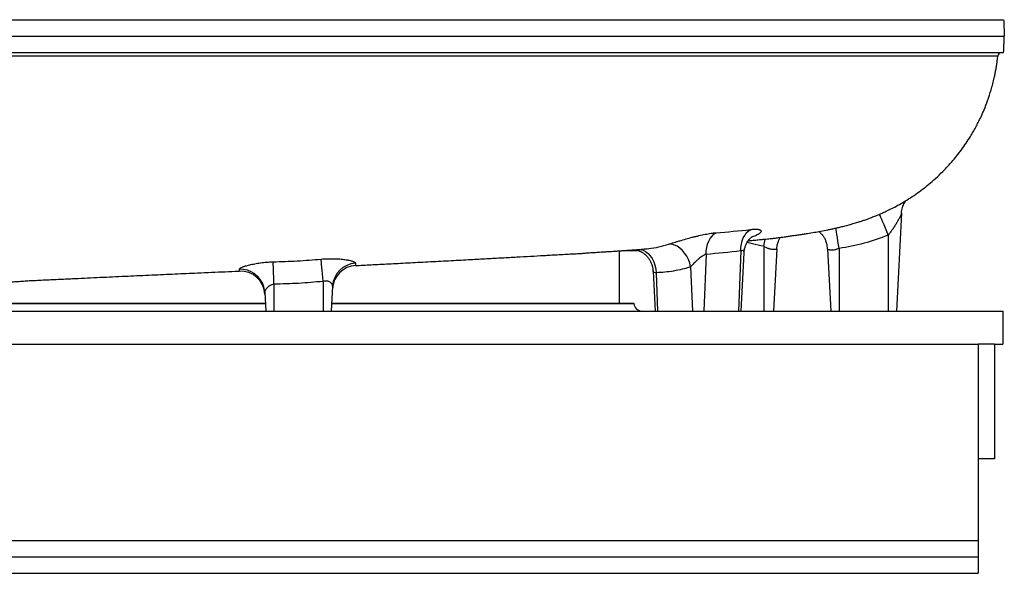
# Model space of a CAD drawing. Header units: millimetres. Extents: x 1756 to 3778, y 764 to 5009.
# Tile 4 of 12: x 2576 to 3778, y 764 to 1440. Entities that reach past the tile are written whole.
import ezdxf

# ---------------------------------------------------------------- set-up
doc = ezdxf.new("R2010")
doc.units = ezdxf.units.MM
doc.header["$LTSCALE"] = 2

msp = doc.modelspace()

# ---------------------------------------------------------------- linework, layer by layer
at = {"color": 7, "linetype": 'Continuous', "lineweight": 25}
for p, q in [((3774.3, 1439.9), (3774.3, 1439.9)), ((3774.3, 1399.9), (3774.3, 1399.9)), ((3652.5, 1203.5), (3646.2, 1083.9)), ((3636.2, 1177), (3636.2, 1083.9)), ((3308.2, 1093.9), (3308.2, 1157.7)), ((3311.1, 1157.9), (3332, 1157.9)), ((3456.4, 1157.6), (3453.6, 1083.9)), ((3456.6, 1083.9), (3460.3, 1155.4)), ((3484.2, 1163.2), (3484.2, 1083.9)), ((3500.2, 1160.2), (3496.2, 1083.9)), ((3562.2, 1160), (3566.2, 1083.9)), ((3576.2, 1160.6), (3576.2, 1083.9)), ((3413.8, 1153.4), (3411.2, 1083.9)), ((3349.1, 1132.8), (3351.7, 1083.9)), ((3352.9, 1131), (3354.6, 1083.9)), ((3395, 1138.2), (3397.1, 1083.9)), ((2946.2, 1120.3), (2946.2, 1083.9)), ((2875, 1107.2), (2876.2, 1083.9)), ((2886.2, 1116.9), (2886.2, 1083.9)), ((2957.8, 1114.6), (2956.2, 1083.9)), ((2056.2, 1083.9), (3776.2, 1083.9)), ((2506.7, 1093.9), (2875.7, 1093.9)), ((2956.8, 1093.9), (3325.8, 1093.9)), ((3325.8, 1093.4), (3325.8, 1093.9)), ((3776.2, 1083.9), (3776.2, 1043.9)), ((2086.2, 1043.9), (3746.2, 1043.9)), ((3766.2, 1043.9), (3746.2, 1043.9)), ((3746.2, 1043.9), (3746.2, 903.9)), ((3766.2, 1043.9), (3766.2, 903.9)), ((3766.2, 1043.9), (3776.2, 1043.9)), ((3766.2, 903.9), (3746.2, 903.9)), ((3746.2, 903.9), (3746.2, 803.9)), ((2086.2, 803.9), (3746.2, 803.9)), ((3746.2, 803.9), (3746.2, 783.9)), ((2086.2, 783.9), (3746.2, 783.9)), ((3746.2, 783.9), (3746.2, 763.9)), ((2086.2, 763.9), (3746.2, 763.9))]:
    msp.add_line(p, q, dxfattribs=at)
at = {"color": 8, "linetype": 'Continuous', "lineweight": 25}
for p, q in [((3470.2, 1174.6), (3469.3, 1174.3)), ((3469.3, 1174.4), (3470.2, 1174.6)), ((2506.7, 1093.4), (2875.7, 1093.4)), ((2956.7, 1093.4), (3325.8, 1093.4))]:
    msp.add_line(p, q, dxfattribs=at)
at = {"color": 8, "linetype": 'Continuous', "lineweight": 25, "flags": 128}
for points in [[(3636.2, 1177), (3634.5, 1181.3), (3632.8, 1185.4), (3631.2, 1189.3), (3629.7, 1192.9), (3628.3, 1196), (3627.2, 1198.6), (3626.3, 1200.7), (3625.6, 1202.2), (3625.4, 1202.6)], [(3576.2, 1160.6), (3575.5, 1165.2), (3574.9, 1169.6), (3574.2, 1173.8), (3573.6, 1177.7), (3573.1, 1181), (3572.6, 1183.9), (3572.3, 1185.8)], [(3484.2, 1163.2), (3485.2, 1167.8), (3486.1, 1172)], [(3331, 1159.4), (3333.6, 1159.2), (3336.9, 1158.4), (3340, 1156.8), (3343, 1154.6), (3345.7, 1151.7), (3348, 1148.3), (3349.9, 1144.4), (3351.4, 1140.1), (3352.4, 1135.6), (3352.9, 1131)]]:
    msp.add_lwpolyline(points, dxfattribs=at)
at = {"color": 7, "linetype": 'Continuous', "lineweight": 25, "flags": 128}
for points in [[(3413.8, 1153.4), (3414, 1157.7), (3414.6, 1161.8), (3415.7, 1165.7), (3417.1, 1169.4), (3419, 1172.7), (3421.1, 1175.5), (3423.5, 1177.9), (3426.2, 1179.7)], [(3456.4, 1157.6), (3456.5, 1161.8), (3457, 1165.9), (3457.9, 1169.8), (3459.3, 1173.4), (3461, 1176.6), (3463, 1179.5), (3465.3, 1181.9), (3467.9, 1183.7)], [(3500.2, 1160.2), (3500.8, 1164.8), (3501.7, 1168.1)], [(3562.2, 1160), (3561.6, 1165), (3560.6, 1168.4)], [(3395, 1138.2), (3393.9, 1142.7), (3392.3, 1147.1), (3390.2, 1151.2), (3387.7, 1154.9), (3384.9, 1158.2), (3381.8, 1161), (3378.6, 1163.2), (3375.2, 1164.8), (3371.8, 1165.7), (3368.4, 1165.9)], [(2886.2, 1116.9), (2886.1, 1121.6), (2885.9, 1126.1), (2885.7, 1130.4), (2885.6, 1134.3), (2885.5, 1137.7), (2885.4, 1140.5), (2885.3, 1142.8), (2885.2, 1144.3)], [(2946.2, 1120.3), (2945.8, 1125), (2945.4, 1129.5), (2945.1, 1133.7), (2944.7, 1137.5), (2944.4, 1140.9), (2944.1, 1143.8), (2943.9, 1146), (2943.8, 1147.6)], [(2875, 1107.2), (2874.4, 1111.8), (2873.9, 1113.8)]]:
    msp.add_lwpolyline(points, dxfattribs=at)
at = {"color": 7, "linetype": 'Continuous', "lineweight": 25}
for centre, radius, start, end in [((3775, 1394.9), 5, 97.8328, 174.5147), ((2987.6, 1112.9), 29.8, 93.6429, 176.735), ((2845.2, 1103), 30, 3, 92.4563), ((2987.6, 1109.8), 30, 92.9691, 176.9999), ((3335.8, 1093.9), 10, 183, 270)]:
    msp.add_arc(centre, radius, start, end, dxfattribs=at)
at = {"color": 8, "linetype": 'Continuous', "lineweight": 25}
msp.add_arc((2845.2, 1105.4), 29.9, 16.2688, 92.21, dxfattribs=at)
at = {"color": 7, "linetype": 'Continuous', "lineweight": 25}
for points, knots in [([(1956.3, 1439.9), (1956.3, 1439.9), (1956.3, 1439.9), (1956.3, 1439.9), (1958.7, 1439.9), (1961.1, 1439.9), (1966, 1439.9), (1968.5, 1439.9), (1976.2, 1439.9), (1981.4, 1439.9), (1997.6, 1439.9), (2009.1, 1439.9), (2027.1, 1439.9), (2033.2, 1439.9), (2045.8, 1439.9), (2052.3, 1439.9), (2072.1, 1439.9), (2085.8, 1439.9), (2114.4, 1439.9), (2129.3, 1439.9), (2160.1, 1439.9), (2176, 1439.9), (2208.8, 1439.9), (2225.6, 1439.9), (2260.3, 1439.9), (2278.1, 1439.9), (2314.5, 1439.9), (2333.1, 1439.9), (2361.5, 1439.9), (2371.1, 1439.9), (2390.4, 1439.9), (2400.2, 1439.9), (2449.4, 1439.9), (2489.8, 1439.9), (2541.7, 1439.9), (2552.1, 1439.9), (2573.1, 1439.9), (2583.6, 1439.9), (2615.3, 1439.9), (2636.5, 1439.9), (2668.7, 1439.9), (2679.4, 1439.9), (2701, 1439.9), (2711.8, 1439.9), (2744.4, 1439.9), (2766.1, 1439.9), (2809.6, 1439.9), (2831.4, 1439.9), (2864.2, 1439.9), (2875.1, 1439.9), (2897, 1439.9), (2907.9, 1439.9), (2929.6, 1439.9), (2940.5, 1439.9), (2962.1, 1439.9), (2972.9, 1439.9), (3005.3, 1439.9), (3026.9, 1439.9), (3069.6, 1439.9), (3090.9, 1439.9), (3133, 1439.9), (3153.8, 1439.9), (3195, 1439.9), (3215.3, 1439.9), (3255.4, 1439.9), (3275.1, 1439.9), (3304.2, 1439.9), (3313.8, 1439.9), (3332.9, 1439.9), (3342.4, 1439.9), (3361.1, 1439.9), (3370.4, 1439.9), (3384.2, 1439.9), (3388.7, 1439.9), (3397.7, 1439.9), (3402.2, 1439.9), (3415.4, 1439.9), (3424.2, 1439.9), (3441.6, 1439.9), (3450.1, 1439.9), (3475.3, 1439.9), (3491.6, 1439.9), (3523.1, 1439.9), (3538.2, 1439.9), (3567.5, 1439.9), (3581.4, 1439.9), (3608.1, 1439.9), (3620.8, 1439.9), (3638.8, 1439.9), (3644.7, 1439.9), (3656, 1439.9), (3661.5, 1439.9), (3677.5, 1439.9), (3687.4, 1439.9), (3705.7, 1439.9), (3714.2, 1439.9), (3729.5, 1439.9), (3736.4, 1439.9), (3745.6, 1439.9), (3748.4, 1439.9), (3753.8, 1439.9), (3756.2, 1439.9), (3760.8, 1439.9), (3762.8, 1439.9), (3766.5, 1439.9), (3768.2, 1439.9), (3772.5, 1439.9), (3774.6, 1439.9), (3776.6, 1439.9), (3777, 1439.9), (3777.2, 1439.9)], [-0.0000183, -0.0000183, -0.0000183, -0.0000183, 0, 0, 0, 0.0039062, 0.0039062, 0.0078125, 0.0078125, 0.015625, 0.015625, 0.03125, 0.03125, 0.0390625, 0.0390625, 0.046875, 0.046875, 0.0625, 0.0625, 0.078125, 0.078125, 0.09375, 0.09375, 0.109375, 0.109375, 0.125, 0.125, 0.140625, 0.140625, 0.1484375, 0.1484375, 0.15625, 0.15625, 0.1875, 0.1875, 0.1953125, 0.1953125, 0.203125, 0.203125, 0.21875, 0.21875, 0.2265625, 0.2265625, 0.234375, 0.234375, 0.25, 0.25, 0.265625, 0.265625, 0.2734375, 0.2734375, 0.28125, 0.28125, 0.2890625, 0.2890625, 0.296875, 0.296875, 0.3125, 0.3125, 0.328125, 0.328125, 0.34375, 0.34375, 0.359375, 0.359375, 0.375, 0.375, 0.3828125, 0.3828125, 0.390625, 0.390625, 0.3984375, 0.3984375, 0.4023438, 0.4023438, 0.40625, 0.40625, 0.4140625, 0.4140625, 0.421875, 0.421875, 0.4375, 0.4375, 0.453125, 0.453125, 0.46875, 0.46875, 0.484375, 0.484375, 0.4921875, 0.4921875, 0.5, 0.5, 0.515625, 0.515625, 0.53125, 0.53125, 0.546875, 0.546875, 0.5546875, 0.5546875, 0.5625, 0.5625, 0.5703125, 0.5703125, 0.578125, 0.578125, 0.59375, 0.59375, 0.6023721, 0.6023721, 0.6023721, 0.6023721]), ([(3777.2, 1439.9), (3777.2, 1438.7), (3777.3, 1437.4), (3777.3, 1435.2), (3777.4, 1434.4), (3777.4, 1432.8), (3777.5, 1431.1), (3777.6, 1429.4), (3777.7, 1427.5), (3777.7, 1426.6), (3777.8, 1423.8), (3777.9, 1421.9), (3778, 1419.9)], [0, 0, 0, 0, 0.25, 0.25, 0.375, 0.375, 0.5, 0.625, 0.625, 0.75, 0.75, 1, 1, 1, 1]), ([(1955.3, 1419.9), (1957.8, 1419.9), (1960.2, 1419.9), (1965.1, 1419.9), (1967.6, 1419.9), (1975.2, 1419.9), (1980.5, 1419.9), (1996.7, 1419.9), (2008.2, 1419.9), (2026.2, 1419.9), (2032.4, 1419.9), (2045, 1419.9), (2051.4, 1419.9), (2071.2, 1419.9), (2085, 1419.9), (2113.6, 1419.9), (2128.5, 1419.9), (2159.4, 1419.9), (2175.3, 1419.9), (2208.1, 1419.9), (2225, 1419.9), (2259.7, 1419.9), (2277.5, 1419.9), (2314, 1419.9), (2332.6, 1419.9), (2361, 1419.9), (2370.6, 1419.9), (2389.9, 1419.9), (2399.7, 1419.9), (2449, 1419.9), (2489.5, 1419.9), (2541.4, 1419.9), (2551.8, 1419.9), (2572.8, 1419.9), (2583.3, 1419.9), (2615, 1419.9), (2636.3, 1419.9), (2668.5, 1419.9), (2679.2, 1419.9), (2700.8, 1419.9), (2711.7, 1419.9), (2744.3, 1419.9), (2766, 1419.9), (2809.6, 1419.9), (2831.4, 1419.9), (2864.2, 1419.9), (2875.2, 1419.9), (2897, 1419.9), (2907.9, 1419.9), (2929.7, 1419.9), (2940.6, 1419.9), (2962.3, 1419.9), (2973.1, 1419.9), (3005.5, 1419.9), (3027.1, 1419.9), (3069.9, 1419.9), (3091.1, 1419.9), (3133.3, 1419.9), (3154.1, 1419.9), (3195.4, 1419.9), (3215.7, 1419.9), (3255.8, 1419.9), (3275.5, 1419.9), (3304.7, 1419.9), (3314.3, 1419.9), (3333.4, 1419.9), (3342.9, 1419.9), (3361.6, 1419.9), (3370.9, 1419.9), (3384.7, 1419.9), (3389.3, 1419.9), (3398.3, 1419.9), (3402.8, 1419.9), (3416.1, 1419.9), (3424.8, 1419.9), (3442.2, 1419.9), (3450.8, 1419.9), (3476, 1419.9), (3492.3, 1419.9), (3523.8, 1419.9), (3539, 1419.9), (3568.2, 1419.9), (3582.2, 1419.9), (3608.9, 1419.9), (3621.6, 1419.9), (3639.7, 1419.9), (3645.6, 1419.9), (3656.9, 1419.9), (3662.4, 1419.9), (3678.4, 1419.9), (3688.3, 1419.9), (3706.7, 1419.9), (3715.2, 1419.9), (3730.5, 1419.9), (3737.4, 1419.9), (3746.6, 1419.9), (3749.5, 1419.9), (3754.8, 1419.9), (3757.3, 1419.9), (3761.8, 1419.9), (3763.9, 1419.9), (3767.6, 1419.9), (3769.2, 1419.9), (3773.6, 1419.9), (3775.7, 1419.9), (3777.4, 1419.9), (3777.8, 1419.9), (3778, 1419.9)], [0, 0, 0, 0, 0.0039062, 0.0039062, 0.0078125, 0.0078125, 0.015625, 0.015625, 0.03125, 0.03125, 0.0390625, 0.0390625, 0.046875, 0.046875, 0.0625, 0.0625, 0.078125, 0.078125, 0.09375, 0.09375, 0.109375, 0.109375, 0.125, 0.125, 0.140625, 0.140625, 0.1484375, 0.1484375, 0.15625, 0.15625, 0.1875, 0.1875, 0.1953125, 0.1953125, 0.203125, 0.203125, 0.21875, 0.21875, 0.2265625, 0.2265625, 0.234375, 0.234375, 0.25, 0.25, 0.265625, 0.265625, 0.2734375, 0.2734375, 0.28125, 0.28125, 0.2890625, 0.2890625, 0.296875, 0.296875, 0.3125, 0.3125, 0.328125, 0.328125, 0.34375, 0.34375, 0.359375, 0.359375, 0.375, 0.375, 0.3828125, 0.3828125, 0.390625, 0.390625, 0.3984375, 0.3984375, 0.4023438, 0.4023438, 0.40625, 0.40625, 0.4140625, 0.4140625, 0.421875, 0.421875, 0.4375, 0.4375, 0.453125, 0.453125, 0.46875, 0.46875, 0.484375, 0.484375, 0.4921875, 0.4921875, 0.5, 0.5, 0.515625, 0.515625, 0.53125, 0.53125, 0.546875, 0.546875, 0.5546875, 0.5546875, 0.5625, 0.5625, 0.5703125, 0.5703125, 0.578125, 0.578125, 0.59375, 0.59375, 0.5999916, 0.5999916, 0.5999916, 0.5999916]), ([(3777.2, 1399.9), (3777.2, 1401.1), (3777.3, 1402.4), (3777.3, 1404.6), (3777.4, 1405.4), (3777.4, 1407), (3777.5, 1408.7), (3777.6, 1410.5), (3777.7, 1412.3), (3777.7, 1413.2), (3777.8, 1416), (3777.9, 1418), (3778, 1419.9)], [0, 0, 0, 0, 0.25, 0.25, 0.375, 0.375, 0.5, 0.625, 0.625, 0.75, 0.75, 1, 1, 1, 1]), ([(1956.3, 1399.9), (1956.3, 1399.9), (1956.3, 1399.9), (1956.3, 1399.9), (1958.7, 1399.9), (1961.1, 1399.9), (1966, 1399.9), (1968.5, 1399.9), (1976.2, 1399.9), (1981.4, 1399.9), (1997.6, 1399.9), (2009.1, 1399.9), (2027.1, 1399.9), (2033.2, 1399.9), (2045.8, 1399.9), (2052.3, 1399.9), (2072.1, 1399.9), (2085.8, 1399.9), (2114.4, 1399.9), (2129.3, 1399.9), (2160.1, 1399.9), (2176, 1399.9), (2208.8, 1399.9), (2225.6, 1399.9), (2260.3, 1399.9), (2278.1, 1399.9), (2314.5, 1399.9), (2333.1, 1399.9), (2361.5, 1399.9), (2371.1, 1399.9), (2390.4, 1399.9), (2400.2, 1399.9), (2449.4, 1399.9), (2489.8, 1399.9), (2541.7, 1399.9), (2552.1, 1399.9), (2573.1, 1399.9), (2583.6, 1399.9), (2615.3, 1399.9), (2636.5, 1399.9), (2668.7, 1399.9), (2679.4, 1399.9), (2701, 1399.9), (2711.8, 1399.9), (2744.4, 1399.9), (2766.1, 1399.9), (2809.6, 1399.9), (2831.4, 1399.9), (2864.2, 1399.9), (2875.1, 1399.9), (2897, 1399.9), (2907.9, 1399.9), (2929.6, 1399.9), (2940.5, 1399.9), (2962.1, 1399.9), (2972.9, 1399.9), (3005.3, 1399.9), (3026.9, 1399.9), (3069.6, 1399.9), (3090.9, 1399.9), (3133, 1399.9), (3153.8, 1399.9), (3195, 1399.9), (3215.3, 1399.9), (3255.4, 1399.9), (3275.1, 1399.9), (3304.2, 1399.9), (3313.8, 1399.9), (3332.9, 1399.9), (3342.4, 1399.9), (3361.1, 1399.9), (3370.4, 1399.9), (3384.2, 1399.9), (3388.7, 1399.9), (3397.7, 1399.9), (3402.2, 1399.9), (3415.4, 1399.9), (3424.2, 1399.9), (3441.6, 1399.9), (3450.1, 1399.9), (3475.3, 1399.9), (3491.6, 1399.9), (3523.1, 1399.9), (3538.2, 1399.9), (3567.5, 1399.9), (3581.4, 1399.9), (3608.1, 1399.9), (3620.8, 1399.9), (3638.8, 1399.9), (3644.7, 1399.9), (3656, 1399.9), (3661.5, 1399.9), (3677.5, 1399.9), (3687.4, 1399.9), (3705.7, 1399.9), (3714.2, 1399.9), (3729.5, 1399.9), (3736.4, 1399.9), (3745.6, 1399.9), (3748.4, 1399.9), (3753.8, 1399.9), (3756.2, 1399.9), (3760.8, 1399.9), (3762.8, 1399.9), (3766.5, 1399.9), (3768.2, 1399.9), (3772.5, 1399.9), (3774.6, 1399.9), (3776.6, 1399.9), (3777, 1399.9), (3777.2, 1399.9)], [0.3976279, 0.3976279, 0.3976279, 0.3976279, 0.3976461, 0.3976461, 0.3976461, 0.4015524, 0.4015524, 0.4054586, 0.4054586, 0.4132711, 0.4132711, 0.4288961, 0.4288961, 0.4367086, 0.4367086, 0.4445211, 0.4445211, 0.4601461, 0.4601461, 0.4757711, 0.4757711, 0.4913961, 0.4913961, 0.5070211, 0.5070211, 0.5226461, 0.5226461, 0.5382711, 0.5382711, 0.5460836, 0.5460836, 0.5538961, 0.5538961, 0.5851461, 0.5851461, 0.5929586, 0.5929586, 0.6007711, 0.6007711, 0.6163961, 0.6163961, 0.6242086, 0.6242086, 0.6320211, 0.6320211, 0.6476461, 0.6476461, 0.6632711, 0.6632711, 0.6710836, 0.6710836, 0.6788961, 0.6788961, 0.6867086, 0.6867086, 0.6945211, 0.6945211, 0.7101461, 0.7101461, 0.7257711, 0.7257711, 0.7413961, 0.7413961, 0.7570211, 0.7570211, 0.7726461, 0.7726461, 0.7804586, 0.7804586, 0.7882711, 0.7882711, 0.7960836, 0.7960836, 0.7999899, 0.7999899, 0.8038961, 0.8038961, 0.8117086, 0.8117086, 0.8195211, 0.8195211, 0.8351461, 0.8351461, 0.8507711, 0.8507711, 0.8663961, 0.8663961, 0.8820211, 0.8820211, 0.8898336, 0.8898336, 0.8976461, 0.8976461, 0.9132711, 0.9132711, 0.9288961, 0.9288961, 0.9445211, 0.9445211, 0.9523336, 0.9523336, 0.9601461, 0.9601461, 0.9679586, 0.9679586, 0.9757711, 0.9757711, 0.9913961, 0.9913961, 1.0000183, 1.0000183, 1.0000183, 1.0000183]), ([(3465.3, 1170), (3466.8, 1170.1), (3470.6, 1170.5), (3475.6, 1171), (3481.4, 1171.6), (3486.6, 1172), (3490.4, 1172.4), (3494.2, 1172.8), (3498.8, 1173.3), (3504, 1174), (3507.8, 1174.5), (3511.2, 1175), (3515.7, 1175.7), (3521.6, 1176.5), (3527.5, 1177.3), (3532.8, 1178.1), (3538.9, 1179.1), (3546, 1180.3), (3554.1, 1181.7), (3561, 1183.1), (3566.7, 1184.3), (3571.2, 1185.2), (3576, 1186.3), (3581.1, 1187.6), (3586.9, 1189.1), (3593, 1190.8), (3598.6, 1192.5), (3603.2, 1193.9), (3607.5, 1195.4), (3612.1, 1197), (3617.2, 1199), (3622.5, 1201.1), (3627.5, 1203.2), (3632.8, 1205.6), (3639, 1208.5), (3646.3, 1212.3), (3654.6, 1217), (3663.3, 1222.4), (3671.9, 1228.2), (3680.1, 1234.3), (3688.2, 1240.9), (3696.6, 1248.3), (3705.2, 1256.7), (3715.2, 1267.6), (3726, 1281), (3734.4, 1293.6), (3740, 1303), (3743.2, 1308.7), (3746.4, 1314.8), (3749.9, 1321.9), (3753.7, 1330.7), (3758, 1341.6), (3762.2, 1354.7), (3765, 1365.7), (3766.8, 1374), (3767.7, 1378.9), (3768.6, 1384), (3769.3, 1389.2), (3769.8, 1393), (3770, 1395.1), (3770, 1395.4)], [0, 0, 0, 0, 0.014348, 0.03761, 0.057347, 0.070369, 0.081027, 0.090741, 0.10163, 0.113511, 0.126469, 0.141635, 0.159513, 0.179966, 0.202611, 0.223786, 0.243383, 0.275085, 0.305897, 0.337241, 0.353011, 0.369384, 0.386478, 0.404353, 0.423377, 0.443703, 0.462013, 0.475529, 0.485827, 0.497733, 0.511474, 0.52486, 0.537201, 0.548514, 0.563193, 0.579639, 0.598437, 0.619597, 0.640267, 0.658681, 0.677301, 0.697772, 0.720067, 0.743517, 0.777734, 0.813481, 0.825013, 0.836678, 0.84847, 0.862082, 0.878922, 0.900189, 0.924787, 0.952486, 0.961201, 0.970153, 0.979334, 0.988734, 0.998345, 1, 1, 1, 1]), ([(3652.5, 1203.5), (3652.5, 1203.6), (3652.5, 1204.9), (3652.9, 1207.2), (3653.7, 1210.6), (3654.8, 1213.6), (3656.1, 1216.2), (3657.2, 1218), (3657.9, 1218.9), (3658.1, 1219.2)], [0, 0, 0, 0, 0.011281, 0.21815, 0.415847, 0.60287, 0.776229, 0.931235, 1, 1, 1, 1]), ([(3652.5, 1203.5), (3652.5, 1203.3), (3652.4, 1203.1), (3652.2, 1202.5), (3652, 1202.1), (3651.7, 1201.2), (3651.5, 1200.8), (3651, 1199.8), (3650.7, 1199.3), (3649.9, 1197.7), (3649.3, 1196.5), (3647.9, 1194.2), (3647.2, 1193), (3645.8, 1190.5), (3645, 1189.3), (3643.4, 1186.8), (3642.6, 1185.5), (3640.9, 1183.1), (3640, 1181.8), (3638.1, 1179.4), (3637.2, 1178.2), (3636.2, 1177)], [0, 0, 0, 0, 0.0625, 0.0625, 0.125, 0.125, 0.1875, 0.1875, 0.25, 0.25, 0.375, 0.375, 0.5, 0.5, 0.625, 0.625, 0.75, 0.75, 0.875, 0.875, 1, 1, 1, 1]), ([(3368.4, 1165.9), (3370.3, 1166.5), (3372.4, 1167.1), (3375.8, 1168.2), (3376.9, 1168.5), (3379.3, 1169.3), (3380.5, 1169.6), (3384.2, 1170.7), (3386.8, 1171.4), (3392, 1172.9), (3394.7, 1173.6), (3398.6, 1174.7), (3399.9, 1175), (3402.6, 1175.6), (3403.9, 1176), (3407.8, 1176.9), (3410.3, 1177.4), (3414, 1178.1), (3415.2, 1178.3), (3417.6, 1178.7), (3418.8, 1178.9), (3422.1, 1179.4), (3424.2, 1179.6), (3426.2, 1179.7)], [0, 0, 0, 0, 0.125, 0.125, 0.1875, 0.1875, 0.25, 0.25, 0.375, 0.375, 0.5, 0.5, 0.5625, 0.5625, 0.625, 0.625, 0.75, 0.75, 0.8125, 0.8125, 0.875, 0.875, 1, 1, 1, 1]), ([(3467.9, 1183.7), (3469.8, 1184), (3471.6, 1184.1), (3473.9, 1184.2), (3474.7, 1184.2), (3476, 1184.1), (3476.6, 1184), (3477.7, 1183.9), (3478.3, 1183.8), (3479.1, 1183.6), (3479.5, 1183.4), (3480.5, 1182.9), (3480.9, 1182.5), (3481.1, 1181.8), (3481.1, 1181.6), (3481, 1181), (3480.8, 1180.8), (3480.3, 1179.9), (3479.6, 1179.3), (3478.2, 1178.3), (3477.7, 1177.9), (3476.5, 1177.3), (3475.9, 1176.9), (3473.8, 1175.9), (3472.1, 1175.2), (3470.2, 1174.6)], [0, 0, 0, 0, 0.125, 0.125, 0.1875, 0.1875, 0.25, 0.25, 0.3125, 0.3125, 0.375, 0.375, 0.5, 0.5, 0.5625, 0.5625, 0.625, 0.625, 0.75, 0.75, 0.8125, 0.8125, 0.875, 0.875, 1, 1, 1, 1]), ([(3551.6, 1181.3), (3551.8, 1181.2), (3552.9, 1180.3), (3554.9, 1178.2), (3557.3, 1175.2), (3559.2, 1171.9), (3560.1, 1169.5), (3560.5, 1168.4)], [0, 0, 0, 0, 0.043494, 0.281532, 0.527386, 0.778331, 1, 1, 1, 1]), ([(3460.3, 1155.4), (3460.4, 1156.4), (3460.5, 1158.6), (3461.4, 1162), (3462.6, 1165.3), (3464.1, 1168.2), (3465.6, 1170.5), (3467.1, 1172.3), (3468.5, 1173.6), (3469.6, 1174.5), (3470.3, 1175.1), (3470.7, 1175.3), (3470.7, 1175.3), (3470.7, 1175.3)], [0, 0, 0, 0, 0.096981, 0.217261, 0.332878, 0.442107, 0.540859, 0.632321, 0.717358, 0.798875, 0.880441, 0.964742, 1, 1, 1, 1]), ([(3501.8, 1168.1), (3502, 1168.7), (3502.6, 1170.5), (3503.5, 1172.5), (3504.4, 1173.8), (3504.5, 1174.1)], [0, 0, 0, 0, 0.279809, 0.878309, 1, 1, 1, 1]), ([(3636.2, 1177), (3626.6, 1173.1), (3616.7, 1169.7), (3596.7, 1164.3), (3586.6, 1162.2), (3576.2, 1160.6)], [0, 0, 0, 0, 0.5, 0.5, 1, 1, 1, 1]), ([(2986.1, 1139.7), (2986.6, 1139.8), (2993.7, 1140.1), (3008.1, 1140.9), (3029.8, 1142), (3053.1, 1143.2), (3077.6, 1144.5), (3102.4, 1145.8), (3125.3, 1147.1), (3146, 1148.2), (3164.7, 1149.2), (3182.4, 1150.2), (3199.3, 1151.1), (3213.2, 1151.9), (3223.6, 1152.5), (3232, 1153), (3241.2, 1153.5), (3249.6, 1153.9), (3256.8, 1154.3), (3262.1, 1154.6), (3266.7, 1155), (3271.9, 1155.4), (3278.1, 1155.8), (3285.2, 1156.3), (3291.1, 1156.6), (3296, 1156.9), (3300.4, 1157.2), (3305.2, 1157.5), (3310.8, 1157.9), (3317.6, 1158.4), (3325.4, 1158.9), (3331.8, 1159.3), (3335.4, 1159.6), (3336.2, 1159.6)], [0, 0, 0, 0, 0.003868, 0.055784, 0.112412, 0.173985, 0.240394, 0.308186, 0.373403, 0.427132, 0.479002, 0.52893, 0.577115, 0.623273, 0.647585, 0.671803, 0.696732, 0.721364, 0.739465, 0.75697, 0.774036, 0.790064, 0.815763, 0.837375, 0.855198, 0.869317, 0.88244, 0.896821, 0.915037, 0.937057, 0.962821, 0.991863, 1, 1, 1, 1]), ([(3328.5, 1159.1), (3328.7, 1159.1), (3329.3, 1158.9), (3330.9, 1158.4), (3333, 1157.5), (3335.5, 1156.1), (3338.2, 1154.2), (3341, 1151.8), (3343.5, 1148.8), (3345.6, 1145.5), (3347.3, 1141.8), (3348.5, 1137.8), (3349.1, 1134.7), (3349.1, 1133), (3349.1, 1132.8)], [0, 0, 0, 0, 0.035308, 0.101358, 0.173715, 0.255576, 0.347174, 0.446889, 0.549281, 0.653687, 0.759279, 0.865566, 0.982992, 1, 1, 1, 1]), ([(3500.2, 1160.2), (3500.2, 1160), (3500.1, 1159.9), (3499.8, 1159.7), (3499.6, 1159.6), (3499.3, 1159.5), (3499.1, 1159.5), (3498.5, 1159.3), (3498, 1159.3), (3497, 1159.2), (3496.7, 1159.2), (3496, 1159.2), (3495.6, 1159.3), (3494.5, 1159.4), (3493.6, 1159.5), (3492.3, 1159.8), (3491.8, 1159.9), (3490.9, 1160.2), (3490.4, 1160.3), (3489.5, 1160.6), (3489, 1160.8), (3488.1, 1161.2), (3487.6, 1161.4), (3486.1, 1162.1), (3485.2, 1162.6), (3484.2, 1163.2)], [0, 0, 0, 0, 0.125, 0.125, 0.1875, 0.1875, 0.25, 0.25, 0.375, 0.375, 0.4375, 0.4375, 0.5, 0.5, 0.625, 0.625, 0.6875, 0.6875, 0.75, 0.75, 0.8125, 0.8125, 0.875, 0.875, 1, 1, 1, 1]), ([(3576.2, 1160.6), (3575.4, 1160.2), (3574.5, 1159.9), (3573.2, 1159.4), (3572.8, 1159.3), (3571.9, 1159), (3571.5, 1158.9), (3570.2, 1158.7), (3569.4, 1158.6), (3567.9, 1158.4), (3567.1, 1158.4), (3565.8, 1158.5), (3565.2, 1158.6), (3564.4, 1158.8), (3564.2, 1158.8), (3563.7, 1159), (3563.5, 1159), (3563.2, 1159.2), (3563, 1159.3), (3562.7, 1159.4), (3562.6, 1159.5), (3562.3, 1159.7), (3562.2, 1159.9), (3562.2, 1160)], [0, 0, 0, 0, 0.125, 0.125, 0.1875, 0.1875, 0.25, 0.25, 0.375, 0.375, 0.5, 0.5, 0.625, 0.625, 0.6875, 0.6875, 0.75, 0.75, 0.8125, 0.8125, 0.875, 0.875, 1, 1, 1, 1]), ([(2844, 1135.3), (2844, 1135.7), (2844.3, 1136.1), (2845.2, 1136.7), (2845.5, 1136.9), (2846.4, 1137.3), (2846.8, 1137.6), (2847.9, 1138), (2848.5, 1138.2), (2849.5, 1138.6), (2849.9, 1138.7), (2850.6, 1139), (2851, 1139.1), (2852.9, 1139.7), (2854.7, 1140.1), (2857.6, 1140.8), (2858.6, 1141.1), (2860.7, 1141.5), (2861.7, 1141.7), (2865.1, 1142.3), (2867.4, 1142.7), (2871.1, 1143.2), (2872.3, 1143.4), (2874.9, 1143.6), (2876.1, 1143.8), (2880, 1144.1), (2882.6, 1144.2), (2885.2, 1144.3)], [0, 0, 0, 0, 0.125, 0.125, 0.1875, 0.1875, 0.25, 0.25, 0.3125, 0.3125, 0.34375, 0.34375, 0.375, 0.375, 0.5, 0.5, 0.5625, 0.5625, 0.625, 0.625, 0.75, 0.75, 0.8125, 0.8125, 0.875, 0.875, 1, 1, 1, 1]), ([(2885.2, 1144.3), (2890.1, 1144.5), (2895, 1144.6), (2904.8, 1144.9), (2909.7, 1145.1), (2919.4, 1145.6), (2924.3, 1146), (2934, 1146.8), (2938.9, 1147.2), (2943.8, 1147.6)], [0, 0, 0, 0, 0.25, 0.25, 0.5, 0.5, 0.75, 0.75, 1, 1, 1, 1]), ([(2943.8, 1147.6), (2946.4, 1147.8), (2949.1, 1148), (2953, 1148.1), (2954.3, 1148.1), (2956.8, 1148.1), (2958.1, 1148.1), (2960.6, 1148.1), (2961.8, 1148), (2964.2, 1147.9), (2965.3, 1147.8), (2968.8, 1147.6), (2970.9, 1147.3), (2973.8, 1146.9), (2974.8, 1146.8), (2976.1, 1146.5), (2976.5, 1146.5), (2977.4, 1146.3), (2977.8, 1146.2), (2979.8, 1145.8), (2981.1, 1145.4), (2982.5, 1144.9), (2982.8, 1144.8), (2983.3, 1144.6), (2983.5, 1144.5), (2984.1, 1144.2), (2984.5, 1144), (2985.4, 1143.4), (2985.7, 1143.1), (2985.7, 1142.7)], [0, 0, 0, 0, 0.125, 0.125, 0.1875, 0.1875, 0.25, 0.25, 0.3125, 0.3125, 0.375, 0.375, 0.5, 0.5, 0.5625, 0.5625, 0.59375, 0.59375, 0.625, 0.625, 0.75, 0.75, 0.78125, 0.78125, 0.8125, 0.8125, 0.875, 0.875, 1, 1, 1, 1]), ([(3413.8, 1153.4), (3413, 1153.3), (3412.2, 1152.9), (3410.9, 1152.3), (3410.4, 1152), (3409.6, 1151.5), (3409.1, 1151.2), (3407.8, 1150.3), (3407, 1149.7), (3405.3, 1148.3), (3404.4, 1147.6), (3402.8, 1146.2), (3402, 1145.4), (3400.5, 1143.9), (3399.7, 1143.2), (3398.3, 1141.7), (3397.6, 1141), (3396.3, 1139.5), (3395.6, 1138.9), (3395, 1138.2)], [0, 0, 0, 0, 0.125, 0.125, 0.1875, 0.1875, 0.25, 0.25, 0.375, 0.375, 0.5, 0.5, 0.625, 0.625, 0.75, 0.75, 0.875, 0.875, 1, 1, 1, 1]), ([(2300.2, 1102.6), (2301, 1102.7), (2302.4, 1103), (2304.3, 1103.3), (2305.8, 1103.5), (2307.1, 1103.7), (2308.6, 1103.9), (2310.4, 1104.2), (2312.7, 1104.5), (2315.2, 1104.8), (2317.2, 1105.1), (2319.3, 1105.4), (2322, 1105.7), (2324.9, 1106.1), (2326.8, 1106.3), (2331.4, 1106.7), (2335.1, 1106.9), (2341.4, 1107.4), (2348.7, 1107.9), (2355.7, 1108.4), (2362.6, 1108.9), (2369.4, 1109.3), (2377.2, 1109.9), (2386.4, 1110.5), (2397.3, 1111.2), (2410.8, 1112), (2427.3, 1113), (2447.3, 1114.1), (2469.2, 1115.3), (2492.5, 1116.5), (2511.1, 1117.5), (2524.3, 1118.1), (2532.3, 1118.6), (2540.5, 1119), (2547.5, 1119.3), (2552.7, 1119.5), (2556.8, 1119.6), (2560.8, 1119.7), (2565.6, 1119.9), (2571.5, 1120.2), (2578.6, 1120.7), (2585.8, 1121.2), (2593.8, 1121.6), (2602, 1122), (2614, 1122.5), (2629.3, 1123.3), (2651.2, 1124.3), (2677.4, 1125.5), (2707.5, 1126.9), (2736.8, 1128.2), (2765.1, 1129.5), (2789.4, 1130.6), (2809.8, 1131.5), (2826.5, 1132.2), (2837.8, 1132.7), (2843.5, 1133), (2843.9, 1133)], [0, 0, 0, 0, 0.013631, 0.024846, 0.033606, 0.040445, 0.047748, 0.055813, 0.064695, 0.078131, 0.090263, 0.100016, 0.107744, 0.124133, 0.137391, 0.15254, 0.169941, 0.18617, 0.203437, 0.220072, 0.235972, 0.251173, 0.265669, 0.287252, 0.309611, 0.3333, 0.367732, 0.404614, 0.443836, 0.483681, 0.523534, 0.535975, 0.548363, 0.560774, 0.573265, 0.581835, 0.590517, 0.598971, 0.605096, 0.614341, 0.624204, 0.634193, 0.643738, 0.658301, 0.672799, 0.698932, 0.724957, 0.76937, 0.812225, 0.853286, 0.89256, 0.930064, 0.953662, 0.976486, 0.998514, 1, 1, 1, 1]), ([(3395, 1138.2), (3388.1, 1136), (3381.2, 1134.2), (3367.1, 1131.8), (3360, 1131.1), (3352.9, 1131)], [0, 0, 0, 0, 0.5, 0.5, 1, 1, 1, 1]), ([(2946.2, 1120.3), (2936.2, 1119.5), (2926.3, 1118.5), (2911.3, 1117.7), (2906.3, 1117.5), (2896.2, 1117.2), (2891.2, 1117.1), (2886.2, 1116.9)], [0, 0, 0, 0, 0.5, 0.5, 0.75, 0.75, 1, 1, 1, 1]), ([(2957.8, 1114.6), (2957.9, 1115), (2957.8, 1115.4), (2957.6, 1116.2), (2957.4, 1116.6), (2956.9, 1117.4), (2956.6, 1117.8), (2956, 1118.4), (2955.8, 1118.6), (2955.4, 1118.9), (2955.1, 1119.1), (2954.4, 1119.6), (2953.8, 1119.9), (2952.8, 1120.3), (2952.5, 1120.4), (2951.8, 1120.6), (2951.4, 1120.6), (2950.3, 1120.8), (2949.5, 1120.9), (2947.8, 1120.7), (2947, 1120.6), (2946.2, 1120.3)], [0, 0, 0, 0, 0.125, 0.125, 0.25, 0.25, 0.375, 0.375, 0.4375, 0.4375, 0.5, 0.5, 0.625, 0.625, 0.6875, 0.6875, 0.75, 0.75, 0.875, 0.875, 1, 1, 1, 1]), ([(2886.2, 1116.9), (2885.4, 1116.8), (2884.5, 1116.6), (2883, 1116), (2882.2, 1115.7), (2880.8, 1114.9), (2880.2, 1114.5), (2879.3, 1113.8), (2879, 1113.6), (2878.5, 1113.1), (2878.2, 1112.9), (2877.5, 1112.1), (2877.1, 1111.7), (2876.3, 1110.7), (2876, 1110.2), (2875.5, 1109.3), (2875.3, 1108.8), (2875, 1107.9), (2875, 1107.5), (2875, 1107.2)], [0, 0, 0, 0, 0.125, 0.125, 0.25, 0.25, 0.375, 0.375, 0.4375, 0.4375, 0.5, 0.5, 0.625, 0.625, 0.75, 0.75, 0.875, 0.875, 1, 1, 1, 1])]:
    msp.add_open_spline(points, degree=3, knots=knots, dxfattribs=at)
at = {"color": 8, "linetype": 'Continuous', "lineweight": 25}
for points, knots in [([(3769.8, 1395.4), (3769.8, 1395.4), (3769.9, 1395.4), (3767.5, 1395.4), (3762.9, 1395.4), (3756, 1395.4), (3746.8, 1395.4), (3735, 1395.4), (3720.6, 1395.4), (3703.5, 1395.4), (3683.7, 1395.4), (3661.3, 1395.4), (3636.3, 1395.4), (3609.1, 1395.4), (3579.9, 1395.4), (3548.8, 1395.4), (3518.3, 1395.4), (3488.8, 1395.4), (3461, 1395.4), (3432.1, 1395.4), (3402.5, 1395.4), (3371.8, 1395.4), (3340.1, 1395.4), (3307.7, 1395.4), (3270.9, 1395.4), (3229.7, 1395.4), (3183.7, 1395.4), (3136.6, 1395.4), (3088.2, 1395.4), (3038.9, 1395.4), (2992.3, 1395.4), (2948.6, 1395.4), (2908, 1395.4), (2867.3, 1395.4), (2826.1, 1395.4), (2784.6, 1395.4), (2742.8, 1395.3), (2701.2, 1395.3), (2660.3, 1395.3), (2620.2, 1395.3), (2580.9, 1395.3), (2541.9, 1395.3), (2503.4, 1395.3), (2465.5, 1395.3), (2428.3, 1395.3), (2391.8, 1395.3), (2355.7, 1395.3), (2320.1, 1395.3), (2285.2, 1395.3), (2251.3, 1395.3), (2218.8, 1395.3), (2187.9, 1395.3), (2158.4, 1395.3), (2130.1, 1395.3), (2102.7, 1395.3), (2076.5, 1395.3), (2051.4, 1395.3), (2027.7, 1395.3), (2004.8, 1395.3), (1982.8, 1395.3), (1969.2, 1395.3), (1962.5, 1395.3)], [0, 0, 0, 0, 0.010452, 0.027694, 0.044924, 0.062568, 0.080223, 0.097867, 0.116751, 0.135649, 0.154532, 0.173953, 0.19339, 0.212811, 0.231903, 0.25101, 0.270102, 0.284821, 0.299552, 0.314285, 0.329006, 0.343692, 0.358384, 0.373174, 0.387964, 0.407586, 0.42722, 0.446842, 0.466932, 0.487035, 0.507125, 0.523291, 0.539472, 0.555653, 0.571819, 0.588461, 0.605118, 0.621774, 0.638416, 0.654487, 0.670558, 0.686736, 0.702914, 0.719033, 0.735165, 0.751297, 0.767415, 0.784005, 0.80061, 0.817216, 0.833806, 0.849849, 0.865906, 0.881963, 0.898007, 0.914517, 0.931043, 0.94757, 0.964084, 0.982022, 1, 1, 1, 1]), ([(3484.2, 1163.2), (3479.6, 1164.2), (3472.8, 1165.7), (3466.2, 1167.5), (3464.1, 1168.1)], [0, 0, 0, 0, 0.686468, 1, 1, 1, 1]), ([(3336.2, 1159.8), (3338.8, 1160), (3345.5, 1160.4), (3356.3, 1162.3), (3364.4, 1164.7), (3368.4, 1165.9)], [0, 0, 0, 0, 0.2347927, 0.6165403, 1, 1, 1, 1]), ([(3460.2, 1155.4), (3460.2, 1155.8), (3460.3, 1156.5), (3459.9, 1157.4), (3459.2, 1158), (3458, 1158.1), (3457, 1157.8), (3456.4, 1157.6)], [0, 0, 0, 0, 0.210989, 0.351105, 0.613872, 0.756795, 1, 1, 1, 1]), ([(2985.7, 1142.7), (2985.7, 1141.9), (2985.8, 1140.4), (2985.9, 1139.7), (2986, 1139.8), (2986.1, 1139.9)], [0, 0, 0, 0, 0.462115, 0.886344, 1, 1, 1, 1]), ([(2843.9, 1133), (2843.9, 1133), (2843.9, 1132.8), (2844, 1133.5), (2844, 1134.7), (2844, 1135.3)], [0, 0, 0, 0, 0.041751, 0.519983, 1, 1, 1, 1]), ([(3352.9, 1131), (3352, 1131), (3350.2, 1131), (3349.1, 1131.9), (3349.3, 1132.6), (3349.3, 1132.8)], [0, 0, 0, 0, 0.418324, 0.848938, 1, 1, 1, 1])]:
    msp.add_open_spline(points, degree=3, knots=knots, dxfattribs=at)
at = {"color": 7, "linetype": 'Continuous', "lineweight": 25}
for points in [[(3426.2, 1179.7), (3440.1, 1180.8), (3454, 1182.1), (3467.9, 1183.7)], [(3456.4, 1157.6), (3442.2, 1155.9), (3428, 1154.5), (3413.8, 1153.4)]]:
    msp.add_open_spline(points, degree=3, dxfattribs=at)

doc.saveas('drawing.dxf')
